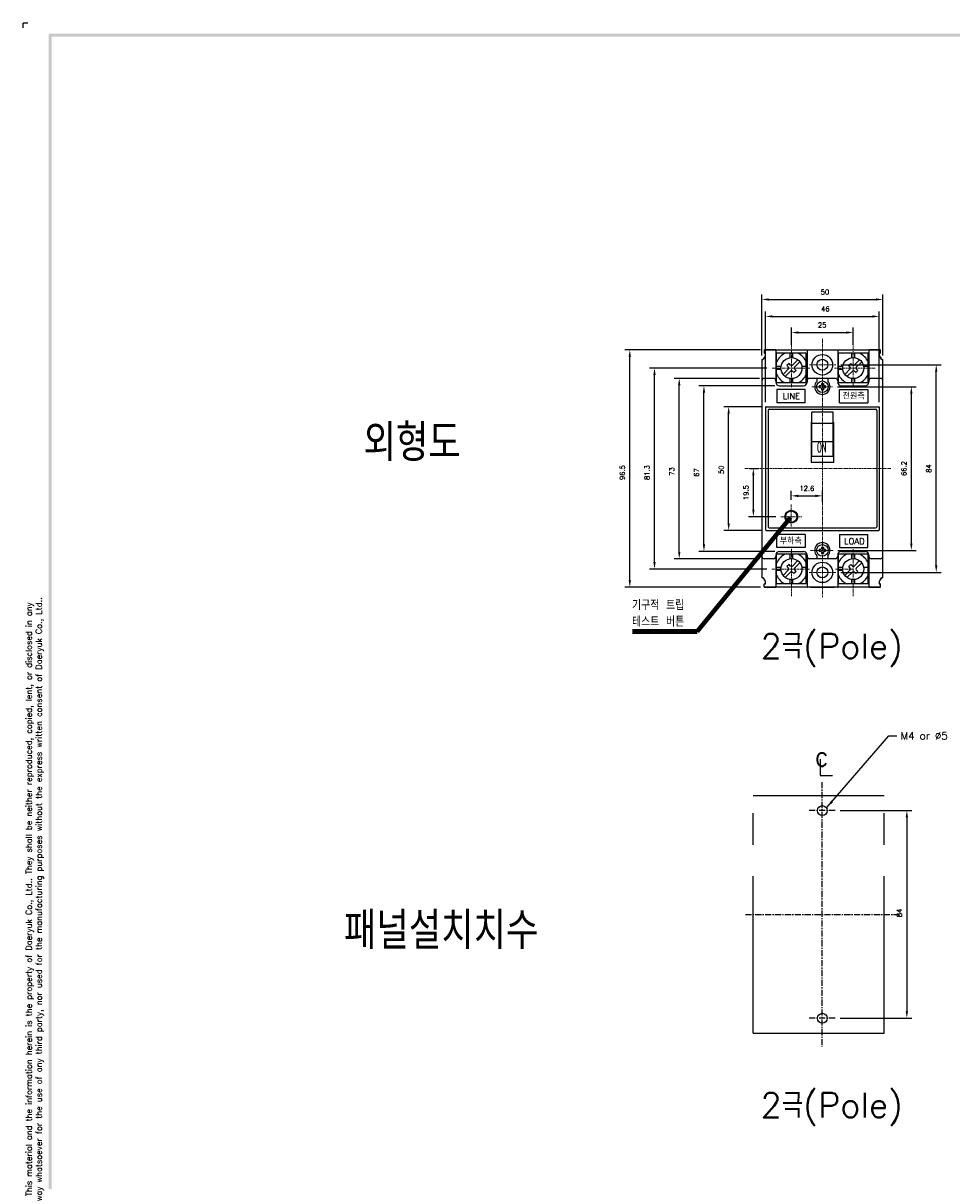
# Model space of a CAD drawing. Extents: x -194 to 1048, y -1928 to 566.
# Tile 2 of 5: x 39 to 414, y 98 to 566. Entities that reach past the tile are written whole.
import ezdxf

# ---------------------------------------------------------------- set-up
doc = ezdxf.new("R2010")
doc.units = 0
doc.header["$MEASUREMENT"] = 0
doc.linetypes.add('CENTER', pattern=[2, 1.25, -0.25, 0.25, -0.25])
doc.linetypes.add('PHANTOMX2', pattern=[127, 63.5, -12.7, 12.7, -12.7, 12.7, -12.7])
for name, color, linetype in [('cen', 1, 'CENTER'), ('Device', 7, 'CONTINUOUS'), ('di', 3, 'CONTINUOUS'), ('DIM', 3, 'CONTINUOUS'), ('dwg', 7, 'CONTINUOUS'), ('NOTE', 4, 'CONTINUOUS'), ('ph', 6, 'PHANTOMX2')]:
    doc.layers.add(name, color=color, linetype=linetype)
doc.styles.add('K25', font='TXT', dxfattribs={"width": 0.9, "height": 2.5, "bigfont": 'TBHAN'})
doc.styles.add('KIM', font='ROMANS.shx', dxfattribs={"height": 5, "bigfont": 'GSG1.shx'})
doc.styles.get("Standard").update_dxf_attribs({"font": 'romans.shx', "height": 2, "bigfont": 'hgs.shx'})
doc.dimstyles.get("Standard").update_dxf_attribs({"dimscale": 0, "dimtxt": 2, "dimasz": 2, "dimexe": 0.5, "dimexo": 0.5, "dimgap": 1, "dimtad": 1, "dimdsep": 46, "dimtxsty": 'Standard', "dimcen": 0, "dimclrd": 3, "dimclre": 3, "dimclrt": 3, "dimadec": 0, "dimazin": 2, "dimtp": 0.1, "dimtm": 0.1, "dimtfac": 1, "dimtmove": 0, "dimatfit": 3, "dimfxl": 0, "dimtolj": 1, "dimarcsym": 0})
doc.dimstyles.new('STANDARD$0', dxfattribs={"dimtxt": 5, "dimasz": 5, "dimexe": 1, "dimexo": 2, "dimgap": 2, "dimtad": 1, "dimdec": 4, "dimzin": 12, "dimdsep": 46, "dimtxsty": 'KIM', "dimcen": -1, "dimdle": 0.1, "dimadec": 0, "dimazin": 0, "dimtfac": 1, "dimtdec": 4, "dimtmove": 0, "dimatfit": 3, "dimfxl": 0, "dimtolj": 1, "dimtzin": 0, "dimarcsym": 0})

# ---------------------------------------------------------------- blocks, each defined once
blk = doc.blocks.new('*D574')
at = {"layer": 'di'}
for p, q in [((342.62, 419.23), (312, 419.23)), ((314, 355.03), (314, 416.43)), ((342.62, 352.23), (312, 352.23))]:
    blk.add_line(p, q, dxfattribs=at)
for points in [[(313.53, 416.43), (314.47, 416.43), (314, 419.23)], [(313.53, 355.03), (314.47, 355.03), (314, 352.23)]]:
    blk.add_solid(points, dxfattribs=at)
at = {"layer": 'di', "insert": (311, 384.11), "char_height": 2, "attachment_point": 5, "rotation": 90}
blk.add_mtext('\\A1;67', dxfattribs=at)
blk = doc.blocks.new('*D575')
at = {"layer": 'di'}
for p, q in [((336.42, 422.23), (302, 422.23)), ((304, 352.03), (304, 419.43)), ((336.42, 349.23), (302, 349.23))]:
    blk.add_line(p, q, dxfattribs=at)
for points in [[(303.53, 419.43), (304.47, 419.43), (304, 422.23)], [(303.53, 352.03), (304.47, 352.03), (304, 349.23)]]:
    blk.add_solid(points, dxfattribs=at)
at = {"layer": 'di', "insert": (301, 384.58), "char_height": 2, "attachment_point": 5, "rotation": 90}
blk.add_mtext('\\A1;73', dxfattribs=at)
blk = doc.blocks.new('*D576')
at = {"layer": 'di'}
for p, q in [((337.12, 410.73), (322, 410.73)), ((324, 363.53), (324, 407.93)), ((337.12, 360.73), (322, 360.73))]:
    blk.add_line(p, q, dxfattribs=at)
for points in [[(323.53, 407.93), (324.47, 407.93), (324, 410.73)], [(323.53, 363.53), (324.47, 363.53), (324, 360.73)]]:
    blk.add_solid(points, dxfattribs=at)
at = {"layer": 'di', "insert": (321, 385.24), "char_height": 2, "attachment_point": 5, "rotation": 90}
blk.add_mtext('\\A1;50', dxfattribs=at)
blk = doc.blocks.new('*D578')
at = {"layer": 'di'}
for p, q in [((337.42, 431.53), (337.42, 456.14)), ((386.42, 431.53), (386.42, 456.14)), ((340.22, 454.14), (383.62, 454.14))]:
    blk.add_line(p, q, dxfattribs=at)
for points in [[(340.22, 454.6), (340.22, 453.67), (337.42, 454.14)], [(383.62, 454.6), (383.62, 453.67), (386.42, 454.14)]]:
    blk.add_solid(points, dxfattribs=at)
at = {"layer": 'di', "insert": (362.97, 457.14), "char_height": 2, "attachment_point": 5}
blk.add_mtext('\\A1;50', dxfattribs=at)
blk = doc.blocks.new('*D579')
at = {"layer": 'di'}
for p, q in [((338.92, 412.53), (338.92, 449.27)), ((341.72, 447.27), (382.12, 447.27)), ((384.92, 412.53), (384.92, 449.27))]:
    blk.add_line(p, q, dxfattribs=at)
for points in [[(341.72, 447.74), (341.72, 446.8), (338.92, 447.27)], [(382.12, 447.74), (382.12, 446.8), (384.92, 447.27)]]:
    blk.add_solid(points, dxfattribs=at)
at = {"layer": 'di', "insert": (363.13, 450.27), "char_height": 2, "attachment_point": 5}
blk.add_mtext('\\A1;46', dxfattribs=at)
blk = doc.blocks.new('*D580')
at = {"layer": 'di'}
for p, q in [((349.42, 435.73), (349.42, 442.77)), ((352.22, 440.77), (371.62, 440.77)), ((374.42, 435.73), (374.42, 442.77))]:
    blk.add_line(p, q, dxfattribs=at)
for points in [[(352.22, 441.23), (352.22, 440.3), (349.42, 440.77)], [(371.62, 441.23), (371.62, 440.3), (374.42, 440.77)]]:
    blk.add_solid(points, dxfattribs=at)
at = {"layer": 'di', "insert": (361.84, 443.77), "char_height": 2, "attachment_point": 5}
blk.add_mtext('\\A1;25', dxfattribs=at)
blk = doc.blocks.new('*D611')
at = {"layer": 'di'}
for p, q in [((369.07, 247.38), (398.1, 247.38)), ((396.1, 244.58), (396.1, 166.18)), ((369.07, 163.38), (398.1, 163.38))]:
    blk.add_line(p, q, dxfattribs=at)
for points in [[(395.64, 244.58), (396.57, 244.58), (396.1, 247.38)], [(395.64, 166.18), (396.57, 166.18), (396.1, 163.38)]]:
    blk.add_solid(points, dxfattribs=at)
at = {"layer": 'di', "insert": (393.1, 205.96), "char_height": 2, "attachment_point": 5, "rotation": 90}
blk.add_mtext('\\A1;84', dxfattribs=at)
blk = doc.blocks.new('*D592')
at = {"layer": 'di'}
for p, q in [((336.92, 433.73), (282, 433.73)), ((284, 340.53), (284, 430.93)), ((336.92, 337.73), (282, 337.73))]:
    blk.add_line(p, q, dxfattribs=at)
for points in [[(283.53, 430.93), (284.47, 430.93), (284, 433.73)], [(283.53, 340.53), (284.47, 340.53), (284, 337.73)]]:
    blk.add_solid(points, dxfattribs=at)
at = {"layer": 'di', "insert": (281, 384.11), "char_height": 2, "attachment_point": 5, "rotation": 90}
blk.add_mtext('\\A1;96.5', dxfattribs=at)
blk = doc.blocks.new('*D593')
at = {"layer": 'di'}
for p, q in [((339.42, 426.38), (292, 426.38)), ((294, 347.88), (294, 423.58)), ((339.43, 345.08), (292, 345.08))]:
    blk.add_line(p, q, dxfattribs=at)
for points in [[(293.53, 423.58), (294.47, 423.58), (294, 426.38)], [(293.53, 347.88), (294.47, 347.88), (294, 345.08)]]:
    blk.add_solid(points, dxfattribs=at)
at = {"layer": 'di', "insert": (291, 384.11), "char_height": 2, "attachment_point": 5, "rotation": 90}
blk.add_mtext('\\A1;81.3', dxfattribs=at)
blk = doc.blocks.new('*D594')
at = {"layer": 'di'}
for p, q in [((332.5, 385.73), (336, 385.73)), ((334, 369.07), (334, 382.93)), ((343.07, 366.27), (332, 366.27))]:
    blk.add_line(p, q, dxfattribs=at)
for points in [[(333.53, 382.93), (334.47, 382.93), (334, 385.73)], [(333.53, 369.07), (334.47, 369.07), (334, 366.27)]]:
    blk.add_solid(points, dxfattribs=at)
at = {"layer": 'di', "insert": (331, 376), "char_height": 2, "attachment_point": 5, "rotation": 90}
blk.add_mtext('\\A1;19.5', dxfattribs=at)
blk = doc.blocks.new('*D595')
at = {"layer": 'di'}
for p, q in [((349.33, 373.04), (349.33, 376.69)), ((352.13, 374.69), (359.12, 374.69)), ((361.92, 372.32), (361.92, 376.69))]:
    blk.add_line(p, q, dxfattribs=at)
for points in [[(352.13, 375.16), (352.13, 374.22), (349.33, 374.69)], [(359.12, 375.16), (359.12, 374.22), (361.92, 374.69)]]:
    blk.add_solid(points, dxfattribs=at)
at = {"layer": 'di', "insert": (355.63, 377.69), "char_height": 2, "attachment_point": 5}
blk.add_mtext('\\A1;12.6', dxfattribs=at)
blk = doc.blocks.new('*D596')
at = {"layer": 'di'}
for p, q in [((367.98, 418.83), (399.92, 418.83)), ((397.92, 355.43), (397.92, 416.03)), ((368.23, 352.63), (399.92, 352.63))]:
    blk.add_line(p, q, dxfattribs=at)
for points in [[(397.45, 416.03), (398.39, 416.03), (397.92, 418.83)], [(397.45, 355.43), (398.39, 355.43), (397.92, 352.63)]]:
    blk.add_solid(points, dxfattribs=at)
at = {"layer": 'di', "insert": (394.92, 385.73), "char_height": 2, "attachment_point": 5, "rotation": 90}
blk.add_mtext('\\A1;66.2', dxfattribs=at)
blk = doc.blocks.new('*D597')
at = {"layer": 'di'}
for p, q in [((369.4, 427.73), (409.98, 427.73)), ((407.98, 346.53), (407.98, 424.93)), ((369.4, 343.73), (409.98, 343.73))]:
    blk.add_line(p, q, dxfattribs=at)
for points in [[(407.52, 424.93), (408.45, 424.93), (407.98, 427.73)], [(407.52, 346.53), (408.45, 346.53), (407.98, 343.73)]]:
    blk.add_solid(points, dxfattribs=at)
at = {"layer": 'di', "insert": (404.98, 385.73), "char_height": 2, "attachment_point": 5, "rotation": 90}
blk.add_mtext('\\A1;84', dxfattribs=at)

msp = doc.modelspace()

# ---------------------------------------------------------------- linework, layer by layer
at = {"layer": 'cen', "lineweight": 5}
for p, q in [((349.422, 418.686), (349.422, 438.849)), ((361.922, 438.172), (361.922, 333.772)), ((374.422, 419.496), (374.422, 438.929)), ((356.886, 426.375), (341.419, 426.375)), ((356.653, 427.725), (367.402, 427.725)), ((383.344, 426.375), (366.867, 426.375)), ((357.697, 418.825), (365.984, 418.825)), ((330.501, 385.725), (389.58, 385.725)), ((349.335, 371.258), (349.335, 362.289)), ((345.074, 366.27), (353.558, 366.27)), ((349.422, 353.255), (349.422, 334.141)), ((357.125, 352.625), (366.23, 352.625)), ((374.422, 353.18), (374.422, 334.141)), ((356.654, 345.075), (341.428, 345.075)), ((367.402, 343.725), (356.627, 343.725)), ((374.422, 345.075), (367.048, 345.075))]:
    msp.add_line(p, q, dxfattribs=at)
at = {"layer": 'cen', "ltscale": 2}
for p, q in [((361.729, 258.92), (361.729, 151.752)), ((367.071, 247.38), (356.43, 247.38)), ((330.75, 205.38), (392.708, 205.38)), ((367.071, 163.38), (356.43, 163.38))]:
    msp.add_line(p, q, dxfattribs=at)
at = {"layer": 'Device', "linetype": 'Continuous'}
for p, q in [((338.222, 433.725), (385.622, 433.725)), ((338.422, 433.525), (338.422, 432.525)), ((338.422, 433.425), (338.422, 432.625)), ((342.922, 433.725), (338.622, 433.725)), ((338.622, 432.325), (338.922, 432.325)), ((338.922, 432.325), (338.722, 432.325)), ((343.122, 433.525), (343.122, 420.725)), ((355.422, 432.375), (343.422, 432.375)), ((343.422, 420.375), (343.422, 432.375)), ((348.822, 430.582), (348.822, 432.375)), ((350.022, 430.582), (350.022, 432.375)), ((355.422, 433.725), (368.422, 433.725)), ((355.422, 420.375), (355.422, 432.375)), ((355.722, 433.525), (355.722, 420.725)), ((368.122, 433.525), (368.122, 420.725)), ((380.422, 432.375), (368.422, 432.375)), ((368.422, 420.375), (368.422, 432.375)), ((373.822, 430.582), (373.822, 432.375)), ((375.022, 430.582), (375.022, 432.375)), ((380.422, 420.375), (380.422, 432.375)), ((380.722, 433.525), (380.722, 420.725)), ((385.222, 433.725), (380.922, 433.725)), ((385.222, 432.325), (384.922, 432.325)), ((384.922, 432.325), (385.122, 432.325)), ((385.422, 432.525), (385.422, 433.525)), ((385.422, 432.625), (385.422, 433.425)), ((337.422, 429.725), (337.422, 341.725)), ((337.422, 429.533), (337.422, 341.917)), ((345.214, 426.975), (343.422, 426.975)), ((348.432, 428.213), (347.583, 427.365)), ((348.22, 426.729), (347.583, 427.365)), ((349.068, 427.577), (348.432, 428.213)), ((351.973, 429.774), (349.775, 427.577)), ((352.821, 428.926), (350.624, 426.729)), ((355.422, 426.975), (353.629, 426.975)), ((370.214, 426.975), (368.422, 426.975)), ((373.432, 428.213), (372.583, 427.365)), ((373.22, 426.729), (372.583, 427.365)), ((374.068, 427.577), (373.432, 428.213)), ((376.973, 429.774), (374.775, 427.577)), ((377.821, 428.926), (375.624, 426.729)), ((380.422, 426.975), (378.629, 426.975)), ((386.422, 341.725), (386.422, 429.725)), ((342.122, 422.225), (338.422, 422.225)), ((345.214, 425.775), (343.422, 425.775)), ((348.22, 426.021), (346.022, 423.824)), ((349.068, 425.173), (346.871, 422.976)), ((348.822, 420.375), (348.822, 422.168)), ((350.412, 424.537), (349.775, 425.173)), ((350.022, 420.375), (350.022, 422.168)), ((351.26, 425.385), (350.412, 424.537)), ((351.26, 425.385), (350.624, 426.021)), ((367.622, 422.225), (356.222, 422.225)), ((359.722, 422.225), (359.722, 421.009)), ((364.122, 422.225), (364.122, 421.009)), ((370.214, 425.775), (368.422, 425.775)), ((373.22, 426.021), (371.022, 423.824)), ((374.068, 425.173), (371.871, 422.976)), ((373.822, 420.375), (373.822, 422.168)), ((375.412, 424.537), (374.775, 425.173)), ((375.022, 420.375), (375.022, 422.168)), ((376.26, 425.385), (375.412, 424.537)), ((376.26, 425.385), (375.624, 426.021)), ((385.422, 422.225), (381.722, 422.225)), ((337.422, 421.225), (337.422, 350.225)), ((343.122, 421.225), (343.122, 420.725)), ((355.422, 420.375), (343.422, 420.375)), ((355.017, 417.709), (343.475, 417.709)), ((343.475, 417.709), (343.475, 412.369)), ((344.622, 419.225), (354.222, 419.225)), ((355.017, 412.369), (355.017, 417.709)), ((355.722, 421.225), (355.722, 420.725)), ((360.626, 419.214), (360.626, 418.436)), ((361.209, 419.214), (360.626, 419.214)), ((361.209, 418.436), (360.626, 418.436)), ((361.533, 420.121), (361.533, 419.538)), ((361.533, 420.121), (362.31, 420.121)), ((361.533, 418.112), (361.533, 417.529)), ((361.533, 417.529), (362.31, 417.529)), ((362.31, 420.121), (362.31, 419.538)), ((362.31, 418.112), (362.31, 417.529)), ((363.218, 419.214), (362.634, 419.214)), ((363.218, 418.436), (362.634, 418.436)), ((363.218, 419.214), (363.218, 418.436)), ((368.122, 421.225), (368.122, 420.725)), ((380.422, 420.375), (368.422, 420.375)), ((368.827, 417.709), (380.368, 417.709)), ((368.827, 412.369), (368.827, 417.709)), ((369.622, 419.225), (379.222, 419.225)), ((380.368, 417.709), (380.368, 412.369)), ((380.722, 421.225), (380.722, 420.725)), ((386.422, 350.225), (386.422, 421.225)), ((355.017, 412.369), (343.475, 412.369)), ((368.827, 412.369), (380.368, 412.369)), ((338.922, 410.525), (338.922, 360.925)), ((338.922, 410.525), (338.922, 360.925)), ((339.122, 410.725), (384.722, 410.725)), ((339.122, 410.725), (384.722, 410.725)), ((339.922, 409.225), (339.922, 362.225)), ((340.422, 409.725), (383.422, 409.725)), ((357.622, 390.725), (357.622, 408.527)), ((366.222, 408.527), (357.622, 408.527)), ((366.222, 390.725), (366.222, 408.527)), ((383.922, 409.225), (383.922, 362.225)), ((384.922, 410.525), (384.922, 360.925)), ((384.922, 410.525), (384.922, 360.925)), ((357.422, 404.557), (357.422, 388.245)), ((357.622, 404.557), (357.422, 404.557)), ((357.422, 403.125), (357.622, 403.125)), ((357.422, 403.125), (357.622, 403.125)), ((366.222, 403.943), (357.622, 403.943)), ((366.422, 404.557), (366.222, 404.557)), ((366.222, 403.125), (366.422, 403.125)), ((366.222, 403.125), (366.422, 403.125)), ((366.422, 404.557), (366.422, 388.245)), ((357.622, 396.742), (366.222, 396.742)), ((357.422, 390.725), (366.422, 390.725)), ((357.422, 390.725), (366.422, 390.725)), ((366.422, 388.245), (357.422, 388.245)), ((339.122, 360.725), (384.722, 360.725)), ((339.122, 360.725), (384.722, 360.725)), ((340.422, 361.725), (383.422, 361.725)), ((355.017, 359.081), (343.475, 359.081)), ((343.475, 353.741), (343.475, 359.081)), ((355.017, 359.081), (355.017, 353.741)), ((368.827, 359.081), (380.368, 359.081)), ((368.827, 359.081), (368.827, 353.741)), ((380.368, 353.741), (380.368, 359.081)), ((355.017, 353.741), (343.475, 353.741)), ((344.622, 352.225), (354.222, 352.225)), ((360.626, 353.014), (360.626, 352.236)), ((361.209, 353.014), (360.626, 353.014)), ((361.209, 352.236), (360.626, 352.236)), ((361.533, 353.921), (361.533, 353.338)), ((361.533, 353.921), (362.31, 353.921)), ((361.533, 351.912), (361.533, 351.329)), ((361.533, 351.329), (362.31, 351.329)), ((362.31, 353.921), (362.31, 353.338)), ((362.31, 351.912), (362.31, 351.329)), ((363.218, 353.014), (362.634, 353.014)), ((363.218, 352.236), (362.634, 352.236)), ((363.218, 353.014), (363.218, 352.236)), ((368.827, 353.741), (380.368, 353.741)), ((369.622, 352.225), (379.222, 352.225)), ((342.122, 349.225), (338.422, 349.225)), ((343.122, 350.725), (343.122, 337.925)), ((343.122, 350.725), (343.122, 350.225)), ((343.422, 339.075), (343.422, 351.075)), ((355.422, 351.075), (343.422, 351.075)), ((348.432, 346.913), (347.583, 346.065)), ((349.068, 346.277), (348.432, 346.913)), ((348.822, 349.282), (348.822, 351.075)), ((351.973, 348.474), (349.775, 346.277)), ((350.022, 349.282), (350.022, 351.075)), ((352.821, 347.626), (350.624, 345.429)), ((355.422, 339.075), (355.422, 351.075)), ((355.722, 350.725), (355.722, 337.925)), ((355.722, 350.725), (355.722, 350.225)), ((367.622, 349.225), (356.222, 349.225)), ((359.722, 350.441), (359.722, 349.225)), ((364.122, 350.441), (364.122, 349.225)), ((368.122, 350.725), (368.122, 337.925)), ((368.122, 350.725), (368.122, 350.225)), ((380.422, 351.075), (368.422, 351.075)), ((368.422, 339.075), (368.422, 351.075)), ((373.432, 346.913), (372.583, 346.065)), ((374.068, 346.277), (373.432, 346.913)), ((373.822, 349.282), (373.822, 351.075)), ((376.973, 348.474), (374.775, 346.277)), ((375.022, 349.282), (375.022, 351.075)), ((377.821, 347.626), (375.624, 345.429)), ((380.422, 339.075), (380.422, 351.075)), ((380.722, 350.725), (380.722, 337.925)), ((380.722, 350.725), (380.722, 350.225)), ((385.422, 349.225), (381.722, 349.225)), ((345.214, 345.675), (343.422, 345.675)), ((345.214, 344.475), (343.422, 344.475)), ((348.22, 344.721), (346.022, 342.524)), ((349.068, 343.873), (346.871, 341.676)), ((348.22, 345.429), (347.583, 346.065)), ((350.412, 343.237), (349.775, 343.873)), ((351.26, 344.085), (350.412, 343.237)), ((351.26, 344.085), (350.624, 344.721)), ((355.422, 345.675), (353.629, 345.675)), ((370.214, 345.675), (368.422, 345.675)), ((370.214, 344.475), (368.422, 344.475)), ((373.22, 344.721), (371.022, 342.524)), ((374.068, 343.873), (371.871, 341.676)), ((373.22, 345.429), (372.583, 346.065)), ((375.412, 343.237), (374.775, 343.873)), ((376.26, 344.085), (375.412, 343.237)), ((376.26, 344.085), (375.624, 344.721)), ((380.422, 345.675), (378.629, 345.675)), ((338.422, 337.925), (338.422, 338.925)), ((338.422, 338.025), (338.422, 338.825)), ((338.622, 339.125), (338.922, 339.125)), ((338.622, 337.725), (342.922, 337.725)), ((338.922, 339.125), (338.722, 339.125)), ((340.922, 337.725), (338.722, 337.725)), ((342.272, 337.725), (340.922, 337.725)), ((357.572, 337.725), (342.272, 337.725)), ((355.422, 339.075), (343.422, 339.075)), ((348.822, 339.075), (348.822, 340.868)), ((350.022, 339.075), (350.022, 340.868)), ((368.422, 337.725), (355.422, 337.725)), ((357.072, 337.725), (366.772, 337.725)), ((382.072, 337.725), (366.772, 337.725)), ((380.422, 339.075), (368.422, 339.075)), ((373.822, 339.075), (373.822, 340.868)), ((375.022, 339.075), (375.022, 340.868)), ((380.922, 337.725), (385.222, 337.725)), ((382.922, 337.725), (381.572, 337.725)), ((385.122, 337.725), (382.922, 337.725)), ((385.222, 339.125), (384.922, 339.125)), ((384.922, 339.125), (385.122, 339.125)), ((385.422, 337.925), (385.422, 338.925)), ((385.422, 338.025), (385.422, 338.825))]:
    msp.add_line(p, q, dxfattribs=at)
for centre, radius in [((361.922, 427.725), 4.15), ((361.922, 427.725), 4.15), ((349.422, 426.375), 4.25), ((361.922, 427.725), 2.2), ((374.422, 426.375), 4.25), ((361.922, 418.825), 2.33), ((349.335, 366.27), 2.6), ((349.335, 366.27), 2.3), ((361.922, 352.625), 2.33), ((349.422, 345.075), 4.25), ((361.922, 343.725), 4.15), ((361.922, 343.725), 4.15), ((374.422, 345.075), 4.25), ((361.922, 343.725), 2.2)]:
    msp.add_circle(centre, radius, dxfattribs=at)
for centre, radius, start, end in [((336.44, 432.024), 2.5, 293.12459, 6.91213), ((336.478, 432.002), 2.465, 296.73831, 7.51836), ((338.622, 433.525), 0.2, 90, 180), ((338.722, 433.425), 0.3, 90, 180), ((338.722, 432.625), 0.3, 180, 270), ((338.622, 432.525), 0.2, 180, 270), ((342.922, 433.525), 0.2, 0, 90), ((349.422, 426.375), 6.5, 112.61986, 157.38014), ((349.422, 426.375), 6.5, 22.61986, 67.38014), ((355.922, 433.525), 0.2, 90, 180), ((367.922, 433.525), 0.2, 0, 90), ((374.422, 426.375), 6.5, 22.61986, 67.38014), ((380.922, 433.525), 0.2, 90, 180), ((387.366, 432.002), 2.465, 172.48164, 243.26169), ((387.404, 432.024), 2.5, 173.08787, 246.87541), ((385.122, 433.425), 0.3, 0, 90), ((385.122, 432.625), 0.3, 270, 0), ((385.222, 433.525), 0.2, 0, 90), ((385.222, 432.525), 0.2, 270, 0), ((337.722, 429.533), 0.3, 116.73831, 180), ((347.866, 426.375), 0.5, 315, 45), ((349.422, 427.931), 0.5, 225, 315), ((350.977, 426.375), 0.5, 135, 225), ((372.866, 426.375), 0.5, 315, 45), ((374.422, 427.931), 0.5, 225, 315), ((375.977, 426.375), 0.5, 135, 225), ((386.122, 429.533), 0.3, 0, 63.26169), ((338.422, 421.225), 1, 90, 180), ((342.122, 421.225), 1, 0, 90), ((349.422, 426.375), 6.5, 202.61986, 247.38014), ((349.422, 424.819), 0.5, 45, 135), ((349.422, 426.375), 6.5, 292.61986, 337.38014), ((356.722, 421.225), 1, 90, 180), ((367.122, 421.225), 1, 0, 90), ((374.422, 426.375), 6.5, 202.61986, 247.38014), ((374.422, 424.819), 0.5, 45, 135), ((374.422, 426.375), 6.5, 292.61986, 337.38014), ((381.722, 421.225), 1, 90, 180), ((385.422, 421.225), 1, 0, 90), ((344.622, 420.725), 1.5, 180, 270), ((344.622, 420.725), 1.5, 180, 270), ((354.222, 420.725), 1.5, 270, 0), ((354.222, 420.725), 1.5, 270, 0), ((361.922, 418.825), 3.1, 135.20868, 44.79132), ((361.209, 419.538), 0.324, 270, 0), ((361.209, 418.112), 0.324, 0, 90), ((362.634, 419.538), 0.324, 180, 270), ((362.634, 418.112), 0.324, 90, 180), ((369.622, 420.725), 1.5, 180, 270), ((369.622, 420.725), 1.5, 180, 270), ((379.222, 420.725), 1.5, 270, 0), ((379.222, 420.725), 1.5, 270, 0), ((339.122, 410.525), 0.2, 90, 180), ((339.122, 410.525), 0.2, 90, 180), ((339.122, 410.525), 0.2, 90, 180), ((339.122, 410.525), 0.2, 90, 180), ((340.422, 409.225), 0.5, 90, 180), ((383.422, 409.225), 0.5, 0, 90), ((384.722, 410.525), 0.2, 0, 90), ((384.722, 410.525), 0.2, 0, 90), ((339.122, 360.925), 0.2, 180, 270), ((339.122, 360.925), 0.2, 180, 270), ((340.422, 362.225), 0.5, 180, 270), ((383.422, 362.225), 0.5, 270, 0), ((384.722, 360.925), 0.2, 270, 0), ((384.722, 360.925), 0.2, 270, 0), ((344.622, 350.725), 1.5, 90, 180), ((344.622, 350.725), 1.5, 90, 180), ((354.222, 350.725), 1.5, 0, 90), ((354.222, 350.725), 1.5, 0, 90), ((361.922, 352.625), 3.1, 315.20868, 224.79132), ((361.209, 353.338), 0.324, 270, 0), ((361.209, 351.912), 0.324, 0, 90), ((362.634, 353.338), 0.324, 180, 270), ((362.634, 351.912), 0.324, 90, 180), ((369.622, 350.725), 1.5, 90, 180), ((369.622, 350.725), 1.5, 90, 180), ((379.222, 350.725), 1.5, 0, 90), ((379.222, 350.725), 1.5, 0, 90), ((338.422, 350.225), 1, 180, 270), ((342.122, 350.225), 1, 270, 0), ((349.422, 345.075), 6.5, 112.61986, 157.38014), ((349.422, 345.075), 6.5, 22.61986, 67.38014), ((356.722, 350.225), 1, 180, 270), ((367.122, 350.225), 1, 270, 0), ((374.422, 345.075), 6.5, 112.61986, 157.38014), ((374.422, 345.075), 6.5, 22.61986, 67.38014), ((381.722, 350.225), 1, 180, 270), ((385.422, 350.225), 1, 270, 0), ((337.722, 341.917), 0.3, 180, 243.26169), ((349.422, 345.075), 6.5, 202.61986, 247.38014), ((347.866, 345.075), 0.5, 315, 45), ((349.422, 346.631), 0.5, 225, 315), ((349.422, 343.519), 0.5, 45, 135), ((350.977, 345.075), 0.5, 135, 225), ((349.422, 345.075), 6.5, 292.61986, 337.38014), ((374.422, 345.075), 6.5, 202.61986, 247.38014), ((372.866, 345.075), 0.5, 315, 45), ((374.422, 346.631), 0.5, 225, 315), ((374.422, 343.519), 0.5, 45, 135), ((375.977, 345.075), 0.5, 135, 225), ((374.422, 345.075), 6.5, 292.61986, 337.38014), ((386.122, 341.917), 0.3, 296.73831, 0), ((336.44, 339.426), 2.5, 353.08787, 66.87541), ((336.478, 339.448), 2.465, 352.48164, 63.26169), ((338.622, 338.925), 0.2, 90, 180), ((338.722, 338.825), 0.3, 90, 180), ((338.722, 338.025), 0.3, 180, 270), ((338.622, 337.925), 0.2, 180, 270), ((342.922, 337.925), 0.2, 270, 0), ((355.922, 337.925), 0.2, 180, 270), ((367.922, 337.925), 0.2, 270, 0), ((380.922, 337.925), 0.2, 180, 270), ((387.366, 339.448), 2.465, 116.73831, 187.51836), ((387.404, 339.426), 2.5, 113.12459, 186.91213), ((385.122, 338.825), 0.3, 0, 90), ((385.122, 338.025), 0.3, 270, 0), ((385.222, 338.925), 0.2, 0, 90), ((385.222, 337.925), 0.2, 270, 0)]:
    msp.add_arc(centre, radius, start, end, dxfattribs=at)
at = {"layer": 'di'}
for p in [(40.367, 565.907), (38.538, 564.078)]:
    msp.add_line(p, (38.538, 565.907), dxfattribs=at)
at = {"layer": 'dwg'}
for centre in [(361.922, 247.38), (361.922, 163.38)]:
    msp.add_circle(centre, 2, dxfattribs=at)
for points in [[(48.902, 561.64), (50.121, 560.42), (1043.831, 561.64), (1042.612, 560.42)], [(48.902, -138.225), (50.121, -137.616), (48.902, 561.64), (50.121, 560.42)]]:
    msp.add_trace(points, dxfattribs=at)
at = {"layer": 'NOTE'}
for p, q in [((361.09, 268.136), (361.09, 261.616)), ((361.09, 261.616), (366.046, 261.616))]:
    msp.add_line(p, q, dxfattribs=at)
at = {"layer": 'ph'}
for p, q in [((386.922, 253.38), (333.922, 253.38)), ((333.922, 157.38), (333.922, 253.38)), ((386.922, 157.38), (386.922, 253.38)), ((333.922, 157.38), (386.922, 157.38))]:
    msp.add_line(p, q, dxfattribs=at)

# ---------------------------------------------------------------- texts
at = {"layer": 'Device', "linetype": 'Continuous', "width": 0.5}
msp.add_text('ON', height=4, dxfattribs=at).set_placement((359.773, 392.37))
at = {"layer": 'Device', "linetype": 'Continuous', "char_height": 2.5, "attachment_point": 1}
for s, insert in [('LINE', (345.859, 416.294)), ('전원측', (370.118, 416.266)), ('부하측', (344.677, 357.663)), ('LOAD', (370.693, 357.588))]:
    msp.add_mtext(s, dxfattribs=dict(at, insert=insert))
at = {"layer": 'di', "attachment_point": 1}
for s, insert, char_height, width in [('{\\Fromans,hgs|c129;외형도}', (176.248, 403.709), 15, 74.93994), ('{\\Fromans,hgs|c129;2극(Pole)}', (336.887, 318.902), 10, 116.39597), ('{\\Fromans,hgs|c129;패널설치치수}', (168.349, 206.333), 15, 135.45529), ('{\\Fromans,hgs|c129;2극(Pole)}', (336.887, 133.218), 10, 116.39597)]:
    msp.add_mtext(s, dxfattribs=dict(at, insert=insert, char_height=char_height, width=width))
at = {"layer": 'di', "insert": (306.041, 321.799), "char_height": 4, "attachment_point": 9}
msp.add_mtext('기구적 트립 \\P테스트 버튼', dxfattribs=at)
at = {"layer": 'di', "insert": (43.252, 210.281), "char_height": 2.438554, "width": 266.73629, "attachment_point": 5, "rotation": 90}
msp.add_mtext('\\A1;This material and the information herein is the property of Daeryuk Co., Ltd.. They shall be neither reproduced, copied, lent, or disclosed in any\\Pway whatsoever for the use of any third party, nor used for the manufacturing purposes without the express written consent of Daeryuk Co., Ltd..', dxfattribs=at)
at = {"layer": 'DIM', "insert": (393.586, 279.123), "char_height": 3, "attachment_point": 1}
msp.add_mtext('M4 or %%C5', dxfattribs=at)
at = {"layer": 'NOTE', "style": 'K25', "width": 0.9}
msp.add_text('c', height=7.925, dxfattribs=at).set_placement((358.873, 265.366))

# ---------------------------------------------------------------- dimensions: what is measured, and where the dimension line sits
at = {"layer": 'di'}
for base, p1, p2, angle, text, override, picture, middle in [((386.422, 454.137), (337.422, 429.533), (386.422, 429.533), 180, '50', {"dimtxt": 3, "dimasz": 2.8, "dimexe": 2, "dimdec": 2, "dimzin": 8, "dimtxsty": 'Standard', "dimcen": 0, "dimclrd": 256, "dimclre": 256, "dimclrt": 256, "dimadec": 2, "dimazin": 2, "dimtfac": 0.6, "dimtdec": 2, "dimtzin": 8, "dimlwd": 65535, "dimlwe": 65535, "dimarcsym": 1}, '*D578', (362.974, 454.137)), ((284.001, 433.725), (338.922, 337.725), (338.922, 433.725), 90, '96.5', {"dimtxt": 3, "dimasz": 2.8, "dimexe": 2, "dimdec": 2, "dimzin": 8, "dimtxsty": 'Standard', "dimcen": 0, "dimclrd": 256, "dimclre": 256, "dimclrt": 256, "dimadec": 2, "dimazin": 2, "dimtfac": 0.6, "dimtdec": 2, "dimtmove": 0, "dimtzin": 8, "dimlwd": 65535, "dimlwe": 65535, "dimarcsym": 1}, '*D592', (284.001, 384.112)), ((294.001, 426.375), (341.428, 345.075), (341.419, 426.375), 90, '81.3', {"dimtxt": 3, "dimasz": 2.8, "dimexe": 2, "dimdec": 2, "dimzin": 8, "dimtxsty": 'Standard', "dimcen": 0, "dimclrd": 256, "dimclre": 256, "dimclrt": 256, "dimadec": 2, "dimazin": 2, "dimtfac": 0.6, "dimtdec": 2, "dimtmove": 0, "dimtzin": 8, "dimlwd": 65535, "dimlwe": 65535, "dimarcsym": 1}, '*D593', (294.001, 384.112)), ((407.984, 427.725), (367.402, 343.725), (367.402, 427.725), 90, '84', {"dimtxt": 3, "dimasz": 2.8, "dimexe": 2, "dimdec": 2, "dimzin": 8, "dimtxsty": 'Standard', "dimcen": 0, "dimclrd": 256, "dimclre": 256, "dimclrt": 256, "dimadec": 2, "dimazin": 2, "dimtfac": 0.6, "dimtdec": 2, "dimtzin": 8, "dimlwd": 65535, "dimlwe": 65535, "dimarcsym": 1}, '*D597', (407.984, 385.725)), ((314.001, 419.225), (344.622, 352.225), (344.622, 419.225), 90, '67', {"dimtxt": 3, "dimasz": 2.8, "dimexe": 2, "dimdec": 2, "dimzin": 8, "dimtxsty": 'Standard', "dimcen": 0, "dimclrd": 256, "dimclre": 256, "dimclrt": 256, "dimadec": 2, "dimazin": 2, "dimtfac": 0.6, "dimtdec": 2, "dimtmove": 0, "dimtzin": 8, "dimlwd": 65535, "dimlwe": 65535, "dimarcsym": 1}, '*D574', (314.001, 384.112)), ((397.921, 418.825), (366.23, 352.625), (365.984, 418.825), 90, '66.2', {"dimtxt": 3, "dimasz": 2.8, "dimexe": 2, "dimdec": 2, "dimzin": 8, "dimtxsty": 'Standard', "dimcen": 0, "dimclrd": 256, "dimclre": 256, "dimclrt": 256, "dimadec": 2, "dimazin": 2, "dimtfac": 0.6, "dimtdec": 2, "dimtzin": 8, "dimlwd": 65535, "dimlwe": 65535, "dimarcsym": 1}, '*D596', (397.921, 385.725)), ((334.001, 385.725), (345.074, 366.27), (330.501, 385.725), 90, '19.5', {"dimtxt": 3, "dimasz": 2.8, "dimexe": 2, "dimdec": 2, "dimzin": 8, "dimtxsty": 'Standard', "dimcen": 0, "dimclrd": 256, "dimclre": 256, "dimclrt": 256, "dimadec": 2, "dimazin": 2, "dimtfac": 0.6, "dimtdec": 2, "dimtmove": 0, "dimtzin": 8, "dimlwd": 65535, "dimlwe": 65535, "dimarcsym": 1}, '*D594', (334.001, 375.997)), ((361.922, 374.691), (349.335, 371.044), (361.922, 370.315), 180, '12.6', {"dimtxt": 3, "dimasz": 2.8, "dimexe": 2, "dimdec": 2, "dimzin": 8, "dimtxsty": 'Standard', "dimcen": 0, "dimclrd": 256, "dimclre": 256, "dimclrt": 256, "dimadec": 2, "dimazin": 2, "dimtfac": 0.6, "dimtdec": 2, "dimtzin": 8, "dimlwd": 65535, "dimlwe": 65535, "dimarcsym": 1}, '*D595', (355.628, 374.691))]:
    dim = msp.add_linear_dim(base=base, p1=p1, p2=p2, angle=angle, text=text, dimstyle='STANDARD$0', override=override, dxfattribs=at)
    dim.commit()
    dim.dimension.update_dxf_attribs({"geometry": picture, "text_midpoint": middle, "dimtype": 160})
for base, p1, p2, angle, override, picture, middle in [((384.922, 447.27), (338.922, 410.525), (384.922, 410.525), 180, {"dimtxt": 3, "dimasz": 2.8, "dimexe": 2, "dimdec": 2, "dimzin": 8, "dimtxsty": 'Standard', "dimcen": 0, "dimclrd": 256, "dimclre": 256, "dimclrt": 256, "dimadec": 2, "dimazin": 2, "dimtfac": 0.6, "dimtdec": 2, "dimtzin": 8, "dimlwd": 65535, "dimlwe": 65535, "dimarcsym": 1}, '*D579', (363.133, 447.27)), ((374.422, 440.768), (349.422, 433.725), (374.422, 433.725), 180, {"dimtxt": 3, "dimasz": 2.8, "dimexe": 2, "dimdec": 2, "dimzin": 8, "dimtxsty": 'Standard', "dimcen": 0, "dimclrd": 256, "dimclre": 256, "dimclrt": 256, "dimadec": 2, "dimazin": 2, "dimtfac": 0.6, "dimtdec": 2, "dimtzin": 8, "dimlwd": 65535, "dimlwe": 65535, "dimarcsym": 1}, '*D580', (361.839, 440.768)), ((304.001, 422.225), (338.422, 349.225), (338.422, 422.225), 90, {"dimtxt": 3, "dimasz": 2.8, "dimexe": 2, "dimdec": 2, "dimzin": 8, "dimtxsty": 'Standard', "dimcen": 0, "dimclrd": 256, "dimclre": 256, "dimclrt": 256, "dimadec": 2, "dimazin": 2, "dimtfac": 0.6, "dimtdec": 2, "dimtmove": 0, "dimtzin": 8, "dimlwd": 65535, "dimlwe": 65535, "dimarcsym": 1}, '*D575', (304.001, 384.581)), ((324.001, 410.725), (339.122, 360.725), (339.122, 410.725), 90, {"dimtxt": 3, "dimasz": 2.8, "dimexe": 2, "dimdec": 2, "dimzin": 8, "dimtxsty": 'Standard', "dimcen": 0, "dimclrd": 256, "dimclre": 256, "dimclrt": 256, "dimadec": 2, "dimazin": 2, "dimtfac": 0.6, "dimtdec": 2, "dimtmove": 0, "dimtzin": 8, "dimlwd": 65535, "dimlwe": 65535, "dimarcsym": 1}, '*D576', (324.001, 385.238)), ((396.104, 163.38), (367.071, 247.38), (367.071, 163.38), 90, {"dimtxt": 3, "dimasz": 2.8, "dimexe": 2, "dimdec": 2, "dimzin": 8, "dimtxsty": 'Standard', "dimcen": 0, "dimclrd": 256, "dimclre": 256, "dimclrt": 256, "dimadec": 2, "dimazin": 2, "dimtfac": 0.6, "dimtdec": 2, "dimtzin": 8, "dimlwd": 65535, "dimlwe": 65535, "dimarcsym": 1}, '*D611', (396.104, 205.959))]:
    dim = msp.add_linear_dim(base=base, p1=p1, p2=p2, angle=angle, dimstyle='STANDARD$0', override=override, dxfattribs=at)
    dim.commit()
    dim.dimension.update_dxf_attribs({"geometry": picture, "text_midpoint": middle, "dimtype": 160})

# ---------------------------------------------------------------- leaders
at = {"layer": 'di', "annotation_type": 0, "has_hookline": 1, "hookline_direction": 1, "text_width": 20.992}
msp.add_leader([(349.003, 365.929), (311.241, 319.799), (308.041, 319.799)], dimstyle='Standard', override={"dimscale": 1, "dimtxt": 4, "dimasz": 3.2, "dimexe": 2, "dimexo": 2, "dimgap": 2, "dimclrd": 256, "dimclre": 256, "dimclrt": 256, "dimadec": 2, "dimtfac": 0.6, "dimlwd": 65535, "dimlwe": 65535, "dimarcsym": 1}, dxfattribs=at)
at = {"layer": 'DIM', "annotation_type": 0, "has_hookline": 1, "hookline_direction": 0, "text_width": 18.429}
msp.add_leader([(363.766, 248.668), (388.786, 277.623), (391.986, 277.623)], dimstyle='Standard', override={"dimscale": 1.6, "dimtxt": 2, "dimasz": 2, "dimexe": 1, "dimexo": 1, "dimgap": 1, "dimtad": 0, "dimtih": 0, "dimtoh": 0, "dimdec": 1, "dimzin": 8, "dimcen": 0, "dimadec": 2, "dimazin": 2, "dimtm": 0.1, "dimtfac": 0.6, "dimtdec": 1, "dimtofl": 1}, dxfattribs=at)

doc.saveas('drawing.dxf')
